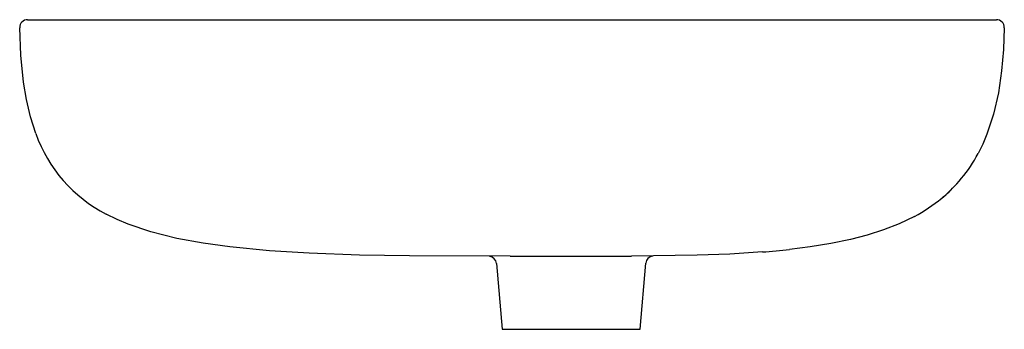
# Model space of a CAD drawing. Header units: millimetres. Extents: x 4514.301 to 4514.801, y 2219.952 to 2220.109.
import ezdxf

# ---------------------------------------------------------------- set-up
doc = ezdxf.new("R2010")
doc.units = ezdxf.units.MM
doc.layers.add('SANINDUSA', color=3, linetype='Continuous')

msp = doc.modelspace()

# ---------------------------------------------------------------- linework, layer by layer
at = {"layer": 'SANINDUSA'}
for p, q in [((4514.305092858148, 2220.109094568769), (4514.372842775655, 2220.109094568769)), ((4514.372842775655, 2220.109094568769), (4514.729289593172, 2220.109094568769)), ((4514.729289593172, 2220.109094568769), (4514.797038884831, 2220.109094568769)), ((4514.543150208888, 2219.985439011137), (4514.546067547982, 2219.952093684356)), ((4514.616067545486, 2219.952093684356), (4514.618998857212, 2219.98559868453)), ((4514.546067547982, 2219.952093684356), (4514.581067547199, 2219.952093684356)), ((4514.581067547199, 2219.952093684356), (4514.616067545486, 2219.952093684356))]:
    msp.add_line(p, q, dxfattribs=at)
at = {"layer": 'SANINDUSA', "ltscale": 0.5}
msp.add_line((4514.550059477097, 2219.989109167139), (4514.611803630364, 2219.989203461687), dxfattribs=at)
at = {"layer": 'SANINDUSA'}
for points in [[(4514.309265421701, 2220.051334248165), (4514.306528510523, 2220.059845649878), (4514.304476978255, 2220.068555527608), (4514.30300322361, 2220.077370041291), (4514.301619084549, 2220.091162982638), (4514.301093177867, 2220.105043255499)], [(4514.801038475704, 2220.105036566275), (4514.800640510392, 2220.094042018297), (4514.799695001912, 2220.083095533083), (4514.79805368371, 2220.072067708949), (4514.795566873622, 2220.061204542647), (4514.792224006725, 2220.051052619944), (4514.790119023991, 2220.046059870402), (4514.787713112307, 2220.04120269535)], [(4514.550059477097, 2219.989109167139), (4514.499064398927, 2219.989289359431), (4514.47355735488, 2219.989733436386), (4514.448067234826, 2219.990651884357), (4514.427888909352, 2219.991890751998), (4514.407771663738, 2219.993837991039), (4514.394280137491, 2219.995697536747), (4514.380887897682, 2219.998192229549), (4514.367699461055, 2220.001529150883), (4514.356195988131, 2220.005428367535), (4514.350543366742, 2220.007809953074), (4514.345037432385, 2220.010512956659)], [(4514.755409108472, 2220.009353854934), (4514.747710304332, 2220.005634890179), (4514.739747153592, 2220.002513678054), (4514.731444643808, 2219.999867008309), (4514.723007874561, 2219.997678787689), (4514.713031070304, 2219.995604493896), (4514.702523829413, 2219.993895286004), (4514.69194714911, 2219.992562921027)], [(4514.678291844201, 2219.991291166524), (4514.661707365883, 2219.990258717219), (4514.645099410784, 2219.989641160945), (4514.611803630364, 2219.989203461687)]]:
    msp.add_lwpolyline(points, dxfattribs=at)
for centre, radius, start, end in [((4514.305092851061, 2220.105094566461), 0.004000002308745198, 89.99989848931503, 180.7349951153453), ((4514.797038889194, 2220.105094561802), 0.004000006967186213, 359.1692475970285, 90.00006248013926), ((4514.378561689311, 2220.075974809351), 0.07354678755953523, 199.5745118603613, 242.8821528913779), ((4514.721781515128, 2220.076140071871), 0.07461632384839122, 308.9135110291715, 332.0807321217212), ((4514.722066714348, 2220.075885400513), 0.07423825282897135, 309.4722985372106, 317.1196121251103), ((4514.71606968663, 2220.083435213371), 0.08387870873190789, 297.9696417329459, 309.3560680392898), ((4514.645412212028, 2220.418314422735), 0.4282871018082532, 274.4019576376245, 276.2377075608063), ((4514.539262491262, 2219.985228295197), 0.003859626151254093, 3.035575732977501, 84.15911128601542), ((4514.622952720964, 2219.985301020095), 0.003952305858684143, 96.8355613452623, 175.5170437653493)]:
    msp.add_arc(centre, radius, start, end, dxfattribs=at)

doc.saveas('drawing.dxf')
